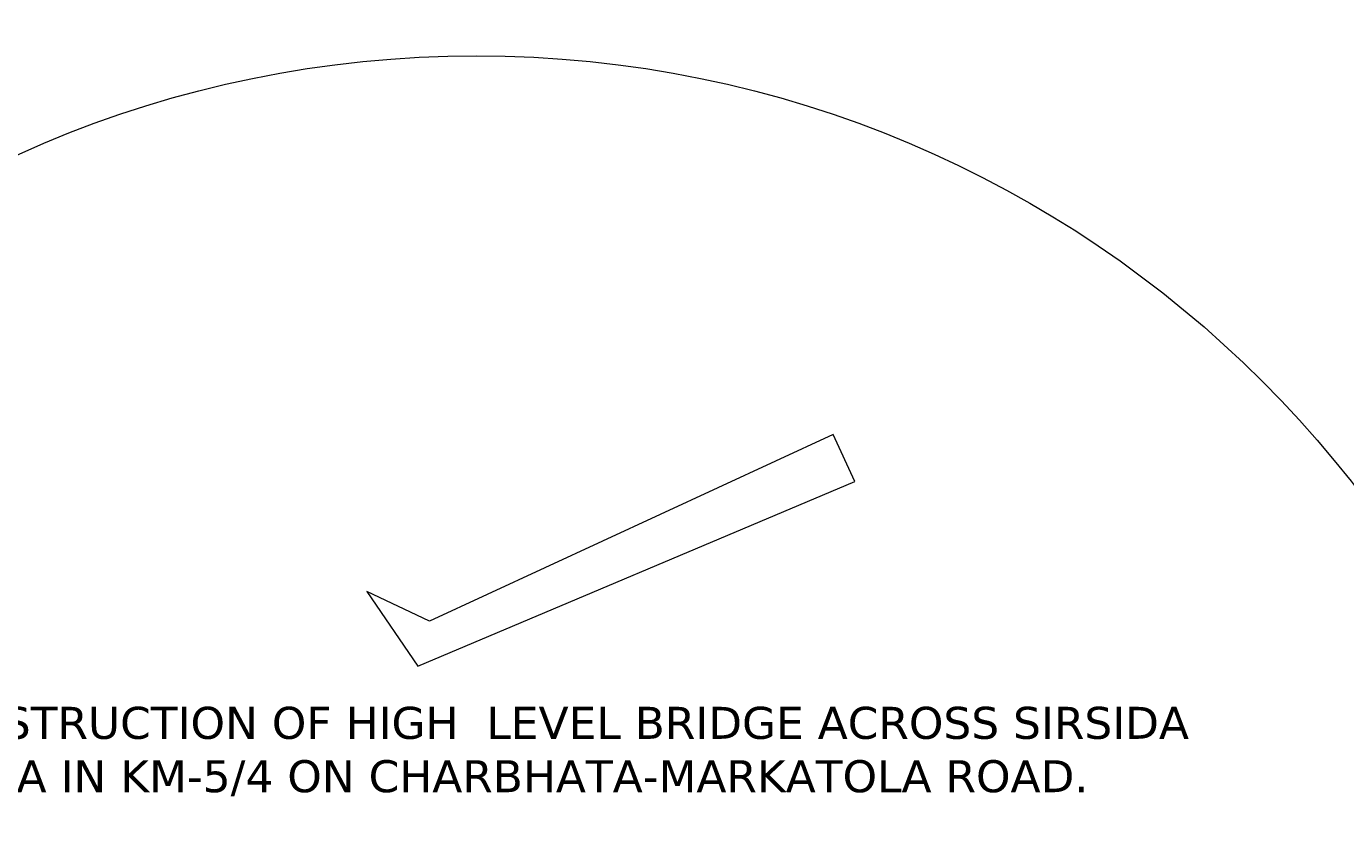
# Model space of a CAD drawing. Header units: millimetres. Extents: x -20950785 to 389010297, y -11535949 to 14056629.
# Tile 255 of 256: x 13360197 to 13772562, y -1423557 to -1176688. Entities that reach past the tile are written whole.
import ezdxf

# ---------------------------------------------------------------- set-up
doc = ezdxf.new("R2010")
doc.units = ezdxf.units.MM
doc.header["$LTSCALE"] = 60
doc.header["$MEASUREMENT"] = 0
doc.styles.add('PDF Arial Bold', font='times.ttf')
doc.styles.add('style1', font='txt.shx', dxfattribs={"height": 1})

msp = doc.modelspace()

# ---------------------------------------------------------------- linework, layer by layer
at = {"color": 7, "linetype": 'Continuous', "lineweight": 9, "ltscale": 2}
for p, q in [((13612369.5, -1304192.5), (13486167.97, -1362510.03)), ((13619130, -1318822.5), (13612369.5, -1304192.5)), ((13482567, -1376570.5), (13619130, -1318822.5)), ((13466580.5, -1353243.5), (13482567, -1376570.5)), ((13486167.97, -1362510.03), (13466580.5, -1353243.5))]:
    msp.add_line(p, q, dxfattribs=at)
msp.add_circle((13500903, -1533338), 347474.95, dxfattribs=at)

# ---------------------------------------------------------------- texts
at = {"color": 7, "linetype": 'Continuous', "lineweight": 9, "ltscale": 2, "char_height": 900, "attachment_point": 1, "rotation": 90, "style": 'PDF Arial Bold'}
for insert in [(13402191.87, -1575885.51), (13368191.87, -1577885.51), (13385191.87, -1577885.51), (13419191.87, -1578885.51), (13419420.24, -1621654.51), (13402420.24, -1623654.51), (13368420.24, -1626654.51)]:
    msp.add_mtext_dynamic_manual_height_columns('\\pi1240.70522,t5740.70522;Moderately \\P\\pi690.45288,t5190.45288;Stronge Rock', width=8577.0125, gutter_width=1, heights=[0], dxfattribs=dict(at, insert=insert))
at = {"linetype": 'Continuous', "lineweight": 9, "insert": (13322197.81, -1389262.61, -64476.19), "char_height": 10000, "width": 426432.7641, "attachment_point": 1, "style": 'style1'}
msp.add_mtext('{\\fVerdana|b0|i0|c0|p34;CONSTRUCTION OF HIGH  LEVEL BRIDGE ACROSS SIRSIDA NALLA IN KM-5/4 ON CHARBHATA-MARKATOLA ROAD.\\fTimes New Roman|b0|i0|c0|p18;   }', dxfattribs=at)

doc.saveas('drawing.dxf')
